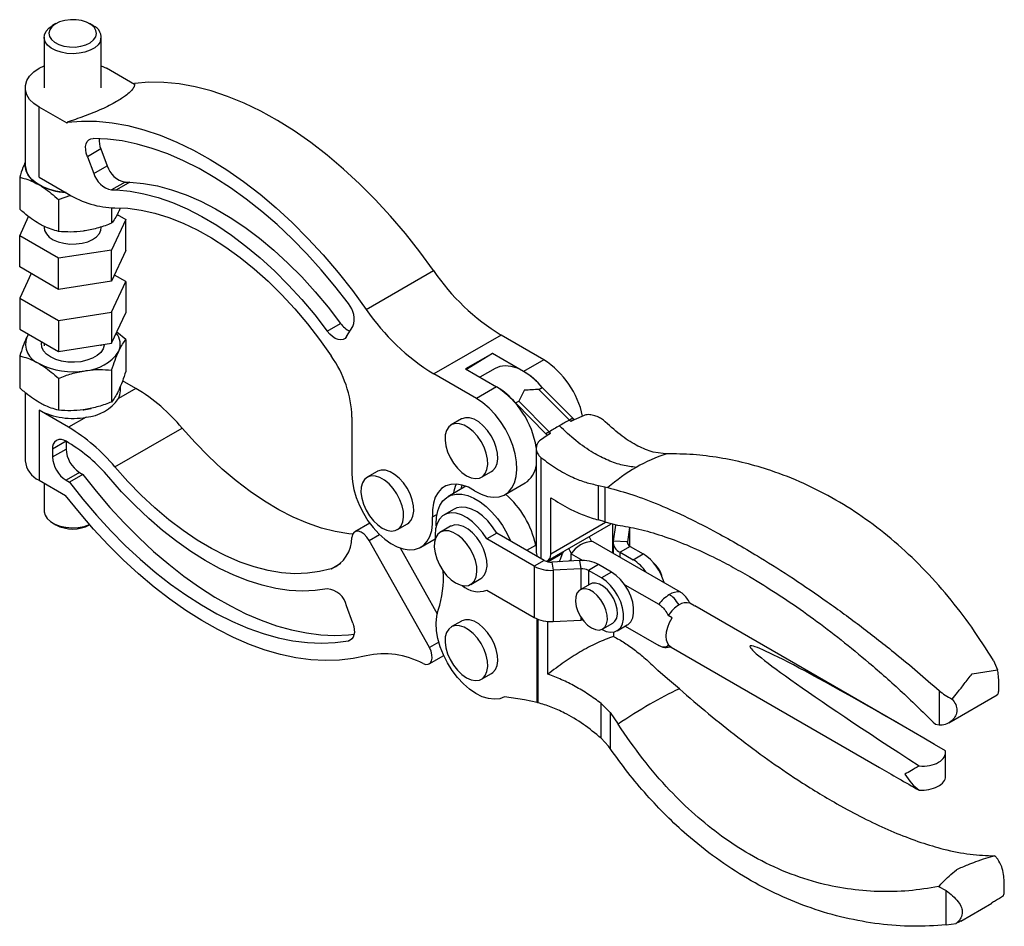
# Model space of a CAD drawing. Extents: x 50 to 395, y 105 to 279.
# Tile 3 of 3: x 257 to 395, y 152 to 279. Entities that reach past the tile are written whole.
import ezdxf

# ---------------------------------------------------------------- set-up
doc = ezdxf.new("R2010")
doc.units = 0
doc.linetypes.add('SLD-SÓLIDA', pattern=[0])
doc.layers.get('0').update_dxf_attribs({"linetype": 'CONTINUOUS'})

msp = doc.modelspace()

# ---------------------------------------------------------------- linework, layer by layer
at = {"color": 7, "linetype": 'SLD-SÓLIDA'}
for p, q in [((262.1045, 278.127), (261.633, 277.8547)), ((267.2907, 277.8547), (266.8193, 278.127)), ((260.4619, 276.2222), (260.4619, 269.1455)), ((268.4619, 269.1455), (268.4619, 276.2222)), ((268.4619, 272.2244), (269.1759, 271.8669)), ((273.0917, 269.6063), (269.1759, 271.8669)), ((257.7952, 269.1455), (257.7952, 258.2583)), ((273.0917, 269.6063), (273.0917, 269.7568)), ((259.7478, 256.6257), (259.7478, 266.4242)), ((263.6636, 264.1636), (259.7478, 266.4242)), ((263.6636, 264.3141), (263.6636, 264.1636)), ((268.396, 260.5734), (266.5104, 259.4849)), ((266.5104, 259.4849), (267.4141, 257.136)), ((268.396, 260.5734), (269.2998, 258.2245)), ((267.4141, 257.136), (269.2998, 258.2245)), ((257.0262, 256.6219), (257.0262, 252.1507)), ((259.7478, 256.6257), (263.8815, 254.2393)), ((271.7945, 255.925), (269.9088, 254.8364)), ((272.4653, 255.9332), (270.5797, 254.8446)), ((271.7945, 255.925), (272.4653, 255.9332)), ((262.4695, 253.4796), (264.1881, 254.0782)), ((269.9088, 254.8364), (270.5797, 254.8446)), ((262.4695, 253.4796), (262.4695, 249.0084)), ((257.0262, 248.3983), (258.282, 251.104)), ((269.9052, 252.3174), (269.9052, 250.1585)), ((270.6843, 251.3991), (271.8976, 250.6987)), ((271.0827, 252.2569), (270.9014, 251.8186)), ((260.4619, 249.721), (260.4619, 249.5485)), ((271.8976, 250.6987), (269.9052, 246.4062)), ((271.8976, 246.3438), (271.8976, 250.6987)), ((262.4695, 245.256), (257.0262, 248.3983)), ((257.0262, 244.0435), (257.0262, 248.3983)), ((269.9052, 246.4062), (262.4695, 245.256)), ((269.9052, 242.0513), (269.9052, 246.4062)), ((271.8976, 246.3438), (269.9052, 242.0513)), ((262.4695, 240.9011), (262.4695, 245.256)), ((262.4695, 240.9011), (257.0262, 244.0435)), ((258.6203, 243.1232), (257.0262, 239.6886)), ((271.8976, 241.9889), (270.3034, 242.9092)), ((305.5882, 238.0892), (315.0163, 243.5319)), ((269.9052, 242.0513), (262.4695, 240.9011)), ((269.9052, 237.6964), (271.8976, 241.9889)), ((271.8976, 241.9889), (271.8976, 237.6341)), ((257.0262, 239.6886), (262.4695, 236.5462)), ((257.0262, 239.6886), (257.0262, 235.3337)), ((262.4695, 236.5462), (269.9052, 237.6964)), ((269.9052, 237.6964), (269.9052, 233.3415)), ((269.9052, 233.3415), (271.8976, 237.6341)), ((262.4695, 236.5462), (262.4695, 232.1913)), ((300.1143, 235.0454), (301.9999, 236.1339)), ((257.0262, 235.3337), (262.4695, 232.1913)), ((258.243, 234.6312), (258.0224, 234.2138)), ((258.256, 234.6237), (258.0224, 234.2138)), ((271.8976, 233.8817), (270.6273, 234.8974)), ((302.8375, 234.2787), (303.7115, 235.718)), ((260.4619, 233.3503), (260.4619, 232.9923)), ((262.4695, 232.1913), (269.9052, 233.3415)), ((271.8976, 233.8817), (271.8976, 229.4105)), ((324.4811, 234.4962), (315.0531, 229.0535)), ((330.4585, 231.0456), (324.4811, 234.4962)), ((268.4619, 232.9923), (268.4619, 233.1183)), ((323.2604, 231.9353), (319.4891, 229.7583)), ((323.2604, 231.9353), (319.6318, 229.6759)), ((327.6301, 229.4128), (323.2604, 231.9353)), ((257.0262, 231.5813), (257.0262, 227.1101)), ((330.4585, 231.0456), (327.6301, 229.4128)), ((269.9052, 229.5892), (269.9052, 225.118)), ((321.0304, 225.6029), (315.0531, 229.0535)), ((319.4891, 229.7583), (323.8588, 227.2357)), ((323.6304, 229.8088), (321.516, 228.5882)), ((262.4695, 228.439), (262.4695, 223.9678)), ((273.3096, 227.0204), (271.4417, 228.0988)), ((257.7952, 226.4471), (257.7952, 216.8869)), ((273.3096, 227.0204), (270.8615, 225.6072)), ((271.1285, 226.6854), (271.1285, 227.3271)), ((323.8588, 227.2357), (321.0304, 225.6029)), ((329.7803, 226.8833), (330.2517, 227.1554)), ((334.0508, 222.5659), (329.7803, 226.8833)), ((334.5222, 222.838), (330.2517, 227.1554)), ((326.4805, 224.9784), (326.9519, 225.2505)), ((330.751, 220.6609), (326.4805, 224.9784)), ((326.9519, 225.2505), (331.2224, 220.9331)), ((259.7478, 223.964), (259.7478, 214.1655)), ((263.8815, 221.5777), (259.7478, 223.964)), ((266.3296, 222.9909), (263.8815, 221.5777)), ((303.5884, 223.0111), (303.5884, 214.9862)), ((318.9139, 222.7368), (317.4997, 221.9204)), ((334.5222, 222.838), (334.0508, 222.5659)), ((334.7011, 222.6587), (334.2297, 222.3866)), ((334.7011, 222.6181), (334.2297, 222.3866)), ((336.1153, 223.2425), (334.7011, 222.6181)), ((334.7011, 222.6181), (334.7011, 222.6587)), ((270.3604, 216.023), (279.7885, 221.4657)), ((331.2224, 220.9331), (330.751, 220.6609)), ((331.4013, 220.7538), (330.9299, 220.441)), ((330.9299, 220.4816), (331.4013, 220.7538)), ((263.519, 219.6091), (261.6334, 218.5206)), ((263.8815, 219.4002), (263.519, 219.6095)), ((263.519, 219.6091), (263.519, 218.5204)), ((330.9299, 220.441), (329.9871, 219.7805)), ((330.9299, 220.441), (330.9299, 220.4816)), ((261.6334, 218.5206), (261.6334, 217.4319)), ((261.6334, 217.4319), (263.519, 218.5204)), ((329.4013, 218.6274), (329.4013, 204.2665)), ((347.1903, 217.8804), (345.7671, 218.0843)), ((347.6843, 217.8754), (347.1903, 217.8804)), ((265.4047, 215.2544), (263.519, 214.1659)), ((265.4047, 215.2544), (265.8818, 214.979)), ((307.1288, 215.3868), (305.7146, 214.5704)), ((321.7327, 214.5879), (323.1469, 215.4043)), ((259.7478, 214.1655), (263.4518, 212.0273)), ((263.519, 214.1659), (263.9962, 213.8904)), ((265.8818, 214.979), (263.9962, 213.8904)), ((260.4619, 213.7533), (260.4619, 209.8102)), ((319.5603, 213.3058), (317.0307, 211.8456)), ((318.975, 213.4902), (318.8466, 212.8938)), ((325.0301, 212.1421), (327.8585, 213.775)), ((338.1122, 213.4386), (339.0331, 213.2283)), ((338.1122, 208.587), (338.1122, 213.4386)), ((339.0331, 213.2283), (339.0331, 208.3069)), ((339.0331, 213.2283), (339.4393, 213.1179)), ((331.451, 203.8171), (331.451, 211.7094)), ((317.903, 210.1168), (316.4888, 209.3004)), ((339.0331, 208.3069), (338.1122, 208.587)), ((261.633, 208.1777), (262.1045, 207.9054)), ((266.8193, 207.9054), (266.8392, 207.9169)), ((306.0747, 208.1411), (303.9626, 206.9218)), ((309.9476, 207.2379), (311.3618, 208.0543)), ((317.4054, 207.7126), (315.9912, 206.8962)), ((331.0219, 202.8929), (339.8527, 207.9908)), ((339.0331, 208.3069), (340.7816, 207.8809)), ((340.5289, 207.8592), (340.1876, 205.6072)), ((342.4909, 207.558), (342.18, 205.5066)), ((342.5339, 204.914), (342.5339, 207.5499)), ((314.4306, 190.7175), (305.9815, 205.7338)), ((313.245, 204.7922), (315.2589, 205.9548)), ((323.8895, 206.7506), (322.4752, 205.9342)), ((329.1125, 202.1025), (322.4752, 205.9342)), ((330.5268, 202.919), (323.8895, 206.7506)), ((337.32, 205.5885), (349.5765, 198.513)), ((342.18, 205.5066), (340.1876, 205.6072)), ((310.3172, 204.6878), (315.5232, 195.4354)), ((329.3271, 205.0657), (329.4013, 204.7277)), ((340.1749, 205.4395), (340.1749, 203.9404)), ((342.5654, 204.8952), (341.1512, 204.0788)), ((342.5654, 204.8952), (344.3911, 203.8413)), ((330.5268, 202.919), (329.1125, 202.1025)), ((335.4867, 202.8935), (331.5858, 202.6964)), ((333.1663, 204.1309), (333.0984, 203.8978)), ((334.303, 202.991), (334.0045, 202.8186)), ((334.303, 202.8337), (334.303, 203.8468)), ((334.303, 203.8468), (335.9461, 202.8983)), ((335.4867, 202.8935), (335.661, 201.7433)), ((341.1512, 204.0788), (342.9769, 203.0249)), ((342.9769, 203.0249), (344.3911, 203.8413)), ((329.1125, 202.1025), (329.1125, 194.917)), ((331.5858, 202.6964), (331.7601, 201.5463)), ((335.661, 201.7433), (331.7601, 201.5463)), ((331.7601, 201.5463), (331.7601, 194.3607)), ((338.1342, 202.3372), (336.72, 201.5208)), ((338.5457, 200.4668), (336.72, 201.5208)), ((339.9599, 201.2832), (338.1342, 202.3372)), ((320.2242, 199.5636), (321.6384, 200.3801)), ((339.9599, 201.2832), (338.5457, 200.4668)), ((359.2734, 200.6589), (360.8135, 199.7346)), ((322.4752, 198.7486), (329.1125, 194.917)), ((336.9625, 199.6165), (335.5483, 198.8001)), ((341.8074, 199.5147), (346.5596, 196.7713)), ((303.7115, 194.1122), (302.8375, 196.5607)), ((351.4622, 196.625), (350.9231, 196.9362)), ((351.4622, 196.625), (351.6202, 196.5497)), ((380.8136, 179.6967), (351.6202, 196.5497)), ((331.7601, 194.3607), (335.661, 194.5577)), ((348.4452, 194.8834), (347.9061, 195.1945)), ((318.9139, 194.4301), (317.4997, 193.6137)), ((331.0512, 186.978), (331.0512, 194.3686)), ((338.7147, 193.3151), (340.1289, 194.1316)), ((340.7455, 193.0634), (342.1597, 193.8798)), ((341.8565, 193.7048), (346.5596, 190.9898)), ((340.2366, 192.8821), (340.2366, 192.2806)), ((348.1428, 190.8752), (347.9061, 191.0118)), ((348.2871, 190.776), (377.4806, 173.923)), ((314.4115, 188.4413), (316.4342, 189.609)), ((393.4528, 188.9067), (394.0504, 187.5987)), ((321.7327, 186.2811), (323.1469, 187.0975)), ((347.7872, 186.3176), (346.4607, 187.4841)), ((349.4652, 184.9273), (347.7872, 186.3176)), ((390.4832, 187.0387), (394.0504, 187.5987)), ((327.77, 183.4056), (324.9786, 183.8064)), ((385.8467, 184.696), (385.8467, 179.8713)), ((387.2134, 180.1658), (393.9788, 184.0714)), ((329.5151, 183.0146), (327.77, 183.4056)), ((329.6472, 182.9776), (329.5151, 183.0146)), ((338.5033, 178.0078), (338.5033, 182.8904)), ((338.5033, 182.8904), (339.7572, 181.5969)), ((339.7572, 181.5969), (339.7572, 176.5947)), ((339.7572, 181.5969), (340.8707, 179.9641)), ((385.3289, 179.9921), (385.8467, 179.8713)), ((339.545, 176.8876), (338.5033, 178.0078)), ((339.7572, 176.5947), (339.545, 176.8876)), ((386.7567, 172.6561), (386.7567, 176.0263)), ((371.513, 168.8412), (372.9709, 168.0308)), ((393.6407, 161.5384), (394.0776, 161.0634)), ((385.79, 157.2151), (386.8343, 156.6575)), ((386.8343, 151.8526), (386.8343, 156.6575)), ((388.8774, 152.3938), (393.2202, 154.9008)), ((386.8343, 151.8526), (388.2423, 152.0519))]:
    msp.add_line(p, q, dxfattribs=at)
at = {"color": 8, "linetype": 'SLD-SÓLIDA'}
for p, q in [((330.0386, 217.3611), (330.0386, 203.2008)), ((314.882, 209.0176), (315.4759, 209.3604)), ((339.0882, 208.226), (331.451, 203.8171)), ((340.1434, 203.9586), (340.1434, 208.0364)), ((342.5212, 204.922), (342.5212, 207.5523)), ((305.9815, 205.7338), (307.4375, 206.5744)), ((328.0676, 204.3386), (329.3271, 205.0657)), ((342.18, 205.3724), (342.18, 205.5066)), ((333.0984, 203.8978), (331.0727, 202.7284)), ((341.1512, 203.3768), (341.1512, 204.0788)), ((300.6743, 201.7664), (302.0007, 202.5321)), ((335.661, 201.7433), (335.661, 198.8652)), ((336.72, 201.5208), (336.72, 199.4766)), ((329.5151, 183.0146), (329.5151, 194.7189)), ((329.6472, 194.6664), (329.6472, 182.9776)), ((335.661, 194.9565), (335.661, 194.5577)), ((303.0781, 191.6583), (303.6108, 191.9658)), ((315.7475, 191.4778), (314.4306, 190.7175))]:
    msp.add_line(p, q, dxfattribs=at)
at = {"color": 7, "linetype": 'SLD-SÓLIDA', "flags": 128}
for points in [[(268.3256, 275.6245), (268.0127, 275.159), (267.5338, 274.7432), (266.9112, 274.3966), (266.1741, 274.1353), (265.357, 273.9716), (264.498, 273.9131), (263.6373, 273.9626), (262.8151, 274.1178), (262.07, 274.3714), (261.4367, 274.7115), (260.9449, 275.1222), (260.6175, 275.5844), (260.4698, 276.0764), (260.5089, 276.5752), (260.7327, 277.0575), (261.131, 277.5008), (261.633, 277.8547)], [(267.6816, 276.2685), (267.7945, 276.7278), (267.7137, 277.1894), (267.444, 277.6263), (267.0009, 278.0133), (266.4103, 278.3279), (265.7064, 278.5517), (264.9302, 278.6718), (264.1268, 278.6811), (263.3428, 278.5792), (262.6239, 278.3719), (262.0118, 278.0713), (261.5421, 277.695), (261.2421, 277.2646), (261.1292, 276.8053), (261.21, 276.3438), (261.4797, 275.9068), (261.9228, 275.5198), (262.5135, 275.2052), (263.2173, 274.9814), (263.9935, 274.8614), (264.7969, 274.852), (265.5809, 274.9539), (266.2998, 275.1612), (266.9119, 275.4618), (267.3816, 275.8382), (267.6816, 276.2685)], [(259.7478, 266.4242), (259.0008, 266.9381), (258.4198, 267.519), (258.0224, 268.1494), (257.8206, 268.8101), (257.8206, 269.4809), (258.0224, 270.1416), (258.4198, 270.772), (259.0008, 271.353), (259.7478, 271.8669), (260.4619, 272.2244)], [(315.0163, 243.5319), (313.0846, 246.1754), (311.0744, 248.7227), (308.9936, 251.1641), (306.8501, 253.4901), (304.6523, 255.6919), (302.4085, 257.7608), (300.1275, 259.6889), (297.8181, 261.4688), (295.4891, 263.0936), (293.1495, 264.557), (290.8084, 265.8535), (288.4747, 266.978), (286.1575, 267.9262), (283.8657, 268.6943), (281.6082, 269.2796), (279.3935, 269.6796), (277.2304, 269.893), (275.1271, 269.9187), (273.0917, 269.7568)], [(263.6636, 264.3141), (265.699, 264.476), (267.8023, 264.4502), (269.9654, 264.2369), (272.1801, 263.8369), (274.4376, 263.2516), (276.7294, 262.4834), (279.0466, 261.5353), (281.3803, 260.4108), (283.7214, 259.1143), (286.061, 257.6509), (288.39, 256.026), (290.6995, 254.2462), (292.9804, 252.318), (295.2242, 250.2491), (297.422, 248.0474), (299.5655, 245.7214), (301.6463, 243.28), (303.6565, 240.7327), (305.5882, 238.0892)], [(266.5104, 259.4849), (266.3553, 259.9784), (266.274, 260.4571), (266.2699, 260.9014), (266.3432, 261.2928), (266.4908, 261.6154), (266.7066, 261.8557), (266.9818, 262.0039), (267.305, 262.054)], [(303.0781, 238.9034), (301.2002, 241.3272), (299.2544, 243.6541), (297.2481, 245.8753), (295.1889, 247.9823), (293.0847, 249.9671), (290.9434, 251.8223), (288.7732, 253.5407), (286.5822, 255.1158), (284.3789, 256.5417), (282.1715, 257.8129), (279.9685, 258.9247), (277.7782, 259.8727), (275.6089, 260.6535), (273.4689, 261.264), (271.3663, 261.7019), (269.309, 261.9655), (267.305, 262.054)], [(263.5194, 254.4484), (263.196, 254.4797), (262.108, 254.6576), (261.0878, 254.939), (260.1646, 255.316), (259.365, 255.7775), (258.7121, 256.3105), (258.2246, 256.8995), (257.9165, 257.5275), (257.7967, 258.1766), (257.7952, 258.2583)], [(272.4653, 255.9332), (274.3693, 255.7521), (276.3228, 255.3909), (278.317, 254.8512), (280.3425, 254.1355), (282.39, 253.2471), (284.4501, 252.1902), (286.5132, 250.9695), (288.5698, 249.5908), (290.6104, 248.0605), (292.6255, 246.3855), (294.6059, 244.5737), (296.5423, 242.6334), (298.4259, 240.5735), (300.2479, 238.4037), (301.9999, 236.1339)], [(270.5797, 254.8446), (272.4837, 254.6635), (274.4372, 254.3023), (276.4314, 253.7626), (278.4569, 253.0469), (280.5044, 252.1586), (282.5645, 251.1016), (284.6276, 249.881), (286.6842, 248.5023), (288.7248, 246.9719), (290.7399, 245.297), (292.7202, 243.4851), (294.6567, 241.5448), (296.5403, 239.485), (298.3623, 237.3152), (300.1143, 235.0454)], [(270.3604, 252.3137), (272.1774, 252.2535), (274.0507, 252.0094), (275.9707, 251.5828), (277.9278, 250.9756), (279.912, 250.191), (281.9135, 249.233), (283.922, 248.1064), (285.9274, 246.8168), (287.9198, 245.3708), (289.8888, 243.7756), (291.8248, 242.0394), (293.7179, 240.1708), (295.5585, 238.1793), (297.3373, 236.0749), (299.0455, 233.8683), (300.6743, 231.5705)], [(260.4619, 249.5485), (260.5206, 249.1544), (260.7595, 248.6745), (261.1715, 248.2355), (261.7374, 247.8578), (262.4307, 247.5593), (263.2189, 247.3537), (264.0653, 247.2508), (264.9302, 247.2553), (265.7732, 247.367), (266.5549, 247.5807), (267.2388, 247.8865), (267.7927, 248.27), (268.191, 248.7132), (268.4148, 249.1955), (268.4619, 249.5485)], [(302.8375, 234.2787), (302.6193, 234.0234), (302.3369, 233.8661), (302.0029, 233.8138), (301.6319, 233.8687), (301.2403, 234.0285), (300.8453, 234.2861), (300.4644, 234.6301), (300.1143, 235.0454)], [(268.8556, 233.1792), (268.8501, 233.085), (268.7064, 232.5612), (268.3772, 232.0661), (267.8769, 231.6213), (267.2273, 231.2463), (266.4568, 230.9574), (265.5992, 230.7674), (264.6918, 230.6844), (263.7744, 230.7122), (262.8871, 230.8494), (262.0686, 231.0902), (261.3546, 231.424), (260.7765, 231.8361), (260.3594, 232.3086), (260.1217, 232.8209), (260.0736, 233.3505), (260.1067, 233.5554)], [(330.2517, 227.1554), (329.4255, 228.0386), (328.554, 228.7917), (327.6592, 229.3959), (326.7636, 229.8359), (325.89, 230.1006), (325.0601, 230.1833), (324.295, 230.0821), (323.6304, 229.8088)], [(320.7745, 212.6926), (321.6744, 212.2089), (322.558, 211.899), (323.4029, 211.7709), (324.1876, 211.8277), (324.8924, 212.0679), (325.4993, 212.4857), (325.993, 213.0702), (326.361, 213.8068), (326.5939, 214.6767), (326.6858, 215.658), (326.6345, 216.7257), (326.4411, 217.8528), (326.1107, 219.0108), (325.6516, 220.1703), (325.0754, 221.3019), (324.3967, 222.377), (323.6327, 223.3683), (322.8028, 224.2508), (321.928, 225.002), (321.0304, 225.6029)], [(265.9034, 224.0166), (266.0044, 224.03), (267.0181, 224.2197)], [(323.1469, 215.4043), (323.3152, 215.5183), (323.6775, 215.9285), (323.9161, 216.4856), (324.0197, 217.1636), (323.9836, 217.9308), (323.8093, 218.7512), (323.5051, 219.5866), (323.0853, 220.3979), (322.5693, 221.1471), (321.9814, 221.7992), (321.349, 222.3237), (320.7017, 222.6961), (320.0698, 222.899), (319.4828, 222.9228), (318.9681, 222.7665), (318.9139, 222.7368)], [(303.6634, 206.585), (303.1459, 206.6406), (301.2529, 206.9577), (299.3169, 207.4567), (297.3478, 208.135), (295.3555, 208.9893), (293.3501, 210.0151), (291.3416, 211.2075), (289.3401, 212.5603), (287.3559, 214.0667), (285.3988, 215.7191), (283.4788, 217.5092), (281.6055, 219.428), (279.7885, 221.4657)], [(316.6274, 219.7865), (316.7333, 218.988), (316.9739, 218.1551), (317.338, 217.327), (317.8087, 216.5421), (318.3639, 215.8374), (318.9777, 215.2456), (319.6213, 214.7945), (320.2647, 214.5052), (320.8777, 214.3911), (321.4318, 214.4577), (321.901, 214.7018), (322.2633, 215.1121), (322.5019, 215.6692), (322.6055, 216.3472), (322.5693, 217.1144), (322.3951, 217.9348), (322.0909, 218.7702), (321.671, 219.5815), (321.1551, 220.3307), (320.5671, 220.9828), (319.9347, 221.5073), (319.2875, 221.8797), (318.6555, 222.0825), (318.0685, 222.1064), (317.5539, 221.9501), (317.1357, 221.621), (316.8335, 221.1345), (316.6614, 220.5133), (316.6274, 219.7865)], [(300.6743, 201.7664), (299.0455, 201.3493), (297.3373, 201.1149), (295.5585, 201.0643), (293.7179, 201.1979), (291.8248, 201.515), (289.8888, 202.014), (287.9198, 202.6923), (285.9274, 203.5465), (283.922, 204.5724), (281.9135, 205.7648), (279.912, 207.1175), (277.9278, 208.6239), (275.9707, 210.2764), (274.0507, 212.0665), (272.1774, 213.9852), (270.3604, 216.023)], [(311.3618, 208.0543), (311.5301, 208.1683), (311.8924, 208.5785), (312.131, 209.1356), (312.2346, 209.8136), (312.1984, 210.5808), (312.0242, 211.4013), (311.72, 212.2367), (311.3001, 213.0479), (310.7842, 213.7971), (310.1962, 214.4492), (309.5638, 214.9737), (308.9166, 215.3461), (308.2846, 215.549), (307.6976, 215.5728), (307.183, 215.4166), (307.1288, 215.3868)], [(263.9962, 213.8904), (265.8629, 211.5229), (267.7939, 209.2515), (269.7821, 207.0844), (271.8203, 205.0298), (273.9008, 203.0951), (276.016, 201.2876), (278.1582, 199.6139), (280.3194, 198.0801), (282.4917, 196.6919), (284.667, 195.4545), (286.8373, 194.3723), (288.9946, 193.4494), (291.1311, 192.6892), (293.2387, 192.0945), (295.3097, 191.6675), (297.3366, 191.4097), (299.3117, 191.3221), (301.2279, 191.4051), (303.0781, 191.6583)], [(265.8818, 214.979), (267.7485, 212.6115), (269.6795, 210.34), (271.6677, 208.173), (273.7059, 206.1183), (275.7864, 204.1837), (277.9017, 202.3762), (280.0438, 200.7024), (282.205, 199.1686), (284.3773, 197.7805), (286.5526, 196.543), (288.7229, 195.4609), (290.8803, 194.538), (293.0167, 193.7778), (295.1243, 193.1831), (297.1953, 192.756), (299.2222, 192.4983), (301.1973, 192.4107), (303.1135, 192.4936), (303.8865, 192.5777)], [(300.1143, 198.9382), (298.4079, 198.6958), (296.6346, 198.6261), (294.8022, 198.7292), (292.9188, 199.0049), (290.9928, 199.4517), (289.0326, 200.0679), (287.0471, 200.8506), (285.0451, 201.7963), (283.0354, 202.9009), (281.0269, 204.1594), (279.0286, 205.5663), (277.0494, 207.1153), (275.098, 208.7996), (273.1831, 210.6116), (271.3131, 212.5433), (269.4965, 214.5862)], [(303.5884, 214.9862), (303.6551, 213.9482), (303.8533, 212.8577), (304.1786, 211.7404), (304.6232, 210.6227), (305.1767, 209.5308), (305.826, 208.4905), (306.5559, 207.5263), (307.3491, 206.6608), (308.1869, 205.9146), (309.0497, 205.305), (309.9171, 204.8466), (310.7686, 204.5501), (311.5843, 204.4225), (312.3449, 204.4668), (313.0325, 204.6819), (313.6309, 205.0628), (314.126, 205.6005), (314.5061, 206.2824), (314.7623, 207.0923), (314.8886, 208.0113), (314.882, 209.0176)], [(304.8423, 212.4365), (304.9481, 211.638), (305.1888, 210.8052), (305.5529, 209.977), (306.0236, 209.1922), (306.5788, 208.4874), (307.1926, 207.8956), (307.8362, 207.4445), (308.4796, 207.1552), (309.0926, 207.0412), (309.6467, 207.1078), (310.1159, 207.3519), (310.4782, 207.7621), (310.7167, 208.3192), (310.8204, 208.9972), (310.7842, 209.7644), (310.61, 210.5849), (310.3058, 211.4202), (309.8859, 212.2315), (309.37, 212.9807), (308.782, 213.6328), (308.1496, 214.1573), (307.5023, 214.5297), (306.8704, 214.7326), (306.2834, 214.7564), (305.7688, 214.6002), (305.3506, 214.2711), (305.0484, 213.7845), (304.8763, 213.1633), (304.8423, 212.4365)], [(320.7745, 212.6926), (319.9014, 213.1643), (319.0429, 213.4727), (318.2196, 213.6104), (317.4512, 213.574), (316.756, 213.3645), (316.1504, 212.9869), (315.6491, 212.4501), (315.2639, 211.767), (315.0041, 210.9538), (314.8757, 210.03), (314.882, 209.0176)], [(305.5882, 189.5743), (303.7445, 189.1757), (301.829, 188.9473), (299.8483, 188.8901), (297.8094, 189.0042), (295.7196, 189.2892), (293.5861, 189.7441), (291.4165, 190.3672), (289.2184, 191.1565), (286.9996, 192.1091), (284.7677, 193.2217), (282.5308, 194.4903), (280.2967, 195.9106), (278.0732, 197.4774), (275.8681, 199.1854), (273.6893, 201.0284), (271.5443, 203), (269.4408, 205.0932), (267.386, 207.3007), (265.3874, 209.6148), (263.4518, 212.0273)], [(315.3857, 207.7477), (315.3753, 208.0188), (315.4199, 208.9905), (315.5956, 209.8669), (315.8983, 210.6276), (316.321, 211.2548), (316.8538, 211.734), (317.4842, 212.0537), (318.1975, 212.2067), (318.977, 212.1893), (319.8045, 212.002), (320.6606, 211.649), (321.5254, 211.1387), (322.3786, 210.4829), (323.2003, 209.6971), (323.9713, 208.7996), (324.6735, 207.8113), (325.2906, 206.7554), (325.8082, 205.6565), (325.8156, 205.6387)], [(260.4619, 209.8102), (260.4633, 209.7477), (260.5801, 209.2529), (260.8784, 208.7842), (261.3442, 208.3635), (261.9558, 208.0104), (262.6846, 207.7415), (263.4965, 207.5693), (264.3535, 207.5019), (265.2156, 207.5424), (266.0425, 207.689), (266.7954, 207.9347), (266.816, 207.9433)], [(323.8895, 206.7506), (323.2875, 207.6486), (322.6101, 208.4573), (321.8791, 209.1509), (321.1179, 209.707), (320.3509, 210.1079), (319.6026, 210.3408), (318.8971, 210.3981), (318.2568, 210.2781), (317.903, 210.1168)], [(322.4752, 205.9342), (321.8732, 206.8322), (321.1959, 207.6409), (320.4649, 208.3345), (319.7037, 208.8906), (318.9367, 209.2915), (318.1884, 209.5244), (317.4828, 209.5817), (316.8426, 209.4617), (316.2883, 209.1682), (315.8375, 208.7105), (315.5048, 208.1034), (315.3009, 207.3663), (315.2321, 206.5228), (315.2589, 205.9548)], [(305.9815, 205.7338), (305.6646, 206.202), (305.291, 206.5884), (304.8909, 206.862), (304.4966, 207.0006), (304.1398, 206.9929), (303.8495, 206.8398), (303.6491, 206.5534), (303.5546, 206.1569)], [(318.1077, 199.7732), (318.7512, 199.4826), (319.3646, 199.3671), (319.9192, 199.4323), (320.3892, 199.675), (320.7524, 200.084), (320.992, 200.6401), (321.0967, 201.3172), (321.0617, 202.0838), (320.8885, 202.904), (320.5853, 203.7395), (320.1663, 204.5511), (319.651, 205.3009), (319.0635, 205.9539), (318.4313, 206.4795), (317.784, 206.8532), (317.1519, 207.0574), (316.5644, 207.0827), (316.0491, 206.9278), (315.6301, 206.6001), (315.3269, 206.1147), (315.1537, 205.4944), (315.1187, 204.7683), (315.2234, 203.9702), (315.463, 203.1375), (315.8262, 202.3092), (316.2962, 201.5238), (316.8508, 200.8183), (317.4642, 200.2255), (318.1077, 199.7732)], [(321.6384, 200.3801), (321.8034, 200.4914), (322.1666, 200.9004), (322.4062, 201.4565), (322.5109, 202.1337), (322.4759, 202.9003), (322.3027, 203.7204), (321.9995, 204.5559), (321.5805, 205.3675), (321.0652, 206.1173), (320.4777, 206.7703), (319.8456, 207.2959), (319.1983, 207.6696), (318.5661, 207.8738), (317.9786, 207.8991), (317.4633, 207.7443), (317.4054, 207.7126)], [(336.802, 206.2297), (337.0348, 205.7469), (337.1102, 205.6002)], [(334.3283, 203.8789), (334.163, 204.2004), (333.9736, 204.5969)], [(332.6064, 202.748), (332.8137, 203.1191), (333.0984, 203.8978)], [(338.5457, 193.2813), (339.1925, 192.9863), (339.8111, 192.8613), (340.3744, 192.9117), (340.8578, 193.1352), (341.2401, 193.5222), (341.5047, 194.0556), (341.6399, 194.7122), (341.6399, 195.4633), (341.5047, 196.2761), (341.2401, 197.115), (340.8578, 197.9433), (340.3744, 198.7249), (339.8111, 199.4257), (339.1925, 200.0149), (338.5457, 200.4668)], [(342.1597, 193.8798), (342.272, 193.9517), (342.6543, 194.3386), (342.9189, 194.872), (343.0541, 195.5286), (343.0541, 196.2797), (342.9189, 197.0925), (342.6543, 197.9314), (342.272, 198.7597), (341.7886, 199.5414), (341.2254, 200.2421), (340.6068, 200.8313), (339.9599, 201.2832)], [(337.1315, 193.4719), (337.6883, 193.2317), (338.2102, 193.169), (338.6643, 193.2879), (339.0221, 193.5807), (339.261, 194.0292), (339.3662, 194.6052), (339.331, 195.2724), (339.1575, 195.989), (338.8568, 196.7098), (338.4476, 197.3897), (337.9558, 197.9859), (337.4121, 198.4609), (336.8508, 198.785), (336.3072, 198.9376), (335.8153, 198.9093), (335.4061, 198.7018), (335.1054, 198.3282), (334.9319, 197.8119), (334.8967, 197.1854), (335.0019, 196.488), (335.2409, 195.7636), (335.5986, 195.0576), (336.0527, 194.4145), (336.5746, 193.8746), (337.1315, 193.4719)], [(340.1289, 194.1316), (340.4363, 194.3971), (340.6752, 194.8456), (340.7804, 195.4216), (340.7452, 196.0888), (340.5717, 196.8054), (340.271, 197.5262), (339.8618, 198.2061), (339.37, 198.8023), (338.8263, 199.2774), (338.265, 199.6014), (337.7214, 199.754), (337.2295, 199.7257), (336.9625, 199.6165)], [(324.9786, 183.8064), (324.2952, 183.5445), (323.5311, 183.4608), (322.7053, 183.5575), (321.8381, 183.8321), (320.951, 184.2779), (320.0658, 184.884), (319.2045, 185.6352), (318.3882, 186.5131), (317.6372, 187.4959), (316.97, 188.5595), (316.4031, 189.6775), (315.9505, 190.8224), (315.6233, 191.9658), (315.4296, 193.0795), (315.3743, 194.136), (315.4587, 195.1092), (315.6806, 195.9751)], [(323.1469, 187.0975), (323.3152, 187.2115), (323.6775, 187.6217), (323.9161, 188.1789), (324.0197, 188.8569), (323.9836, 189.624), (323.8093, 190.4445), (323.5051, 191.2799), (323.0853, 192.0911), (322.5693, 192.8403), (321.9814, 193.4924), (321.349, 194.0169), (320.7017, 194.3893), (320.0698, 194.5922), (319.4828, 194.6161), (318.9681, 194.4598), (318.9139, 194.4301)], [(335.941, 194.5548), (335.8063, 194.5605), (335.661, 194.5577)], [(348.2871, 190.776), (348.0876, 190.9228), (347.8193, 191.2759), (347.653, 191.7432), (347.5966, 192.3022), (347.653, 192.9262), (347.8193, 193.5855), (348.0876, 194.2484), (348.4452, 194.8834)], [(303.7115, 194.1122), (303.8418, 193.6682), (303.9117, 193.2378), (303.919, 192.8354), (303.8632, 192.4745), (303.7464, 192.1671), (303.5725, 191.9236), (303.3472, 191.7521), (303.0781, 191.6583)], [(316.6274, 191.4797), (316.7333, 190.6812), (316.9739, 189.8484), (317.338, 189.0202), (317.8087, 188.2354), (318.3639, 187.5306), (318.9777, 186.9388), (319.6213, 186.4877), (320.2647, 186.1984), (320.8777, 186.0844), (321.4318, 186.151), (321.901, 186.3951), (322.2633, 186.8053), (322.5019, 187.3624), (322.6055, 188.0404), (322.5693, 188.8076), (322.3951, 189.6281), (322.0909, 190.4635), (321.671, 191.2747), (321.1551, 192.0239), (320.5671, 192.676), (319.9347, 193.2005), (319.2875, 193.5729), (318.6555, 193.7758), (318.0685, 193.7997), (317.5539, 193.6434), (317.1357, 193.3143), (316.8335, 192.8278), (316.6614, 192.2066), (316.6274, 191.4797)], [(313.5447, 188.4707), (313.929, 188.3548), (314.273, 188.3809), (314.5497, 188.547), (314.7375, 188.84), (314.8218, 189.2372), (314.796, 189.7074), (314.6621, 190.2141), (314.4306, 190.7175)]]:
    msp.add_lwpolyline(points, dxfattribs=at)
at = {"color": 7, "linetype": 'SLD-SÓLIDA'}
for centre, radius, start, end in [((266.6644, 276.2089), 1.761, 340.617829, 69.164878), ((271.2733, 261.7883), 3.1232, 175.42418, 202.890509), ((261.1459, 258.6013), 3.3683, 185.845055, 245.475049), ((272.4401, 259.1284), 3.2678, 196.056211, 258.604738), ((270.5545, 258.0398), 3.2678, 196.056211, 258.604738), ((264.1289, 263.6379), 9.2098, 241.595382, 266.205746), ((270.6291, 265.08), 12.7691, 238.100448, 268.793939), ((340.6275, 260.8845), 30.9362, 214.119092, 238.538438), ((300.7123, 236.7772), 3.1808, 340.54898, 41.946687), ((331.1995, 255.4418), 30.9362, 214.119092, 238.538438), ((304.6723, 237.9741), 3.2447, 214.550257, 244.920834), ((268.6722, 233.2215), 2.4431, 335.841848, 39.18395), ((260.7858, 233.2373), 2.9309, 160.538972, 249.257912), ((265.8228, 235.5753), 6.0859, 273.433544, 326.561079), ((264.4505, 239.5855), 10.2336, 242.642816, 279.771095), ((287.6697, 222.3672), 15.9317, 2.316255, 35.286971), ((323.6727, 220.5436), 12.5035, 11.925899, 57.131812), ((322.2001, 220.4554), 10.4747, 39.76523, 58.775907), ((268.7794, 226.6949), 2.3492, 332.417086, 359.76796), ((260.226, 205.2043), 25.4386, 39.73524, 59.047885), ((317.1069, 216.7591), 12.4639, 9.110463, 57.199078), ((318.7997, 218.709), 9.9146, 39.222854, 59.318283), ((265.8399, 229.0725), 6.1013, 274.6037, 325.390923), ((264.4595, 233.0872), 10.2681, 242.685968, 280.4939), ((357.9771, 177.9488), 50.6276, 118.202794, 120.015384), ((354.5691, 242.8612), 28.86, 224.686863, 225.18978), ((355.0405, 243.1333), 28.86, 224.686863, 225.18978), ((250.7979, 199.7616), 25.4386, 39.73524, 59.047885), ((361.09, 172.5557), 56.8546, 120.013002, 121.690686), ((351.7407, 241.2284), 28.86, 224.686863, 225.18978), ((262.783, 218.7071), 1.1646, 50.796608, 189.214051), ((252.5424, 200.493), 22.0468, 39.735248, 59.047893), ((351.2693, 240.9562), 28.86, 224.686863, 225.18978), ((267.613, 218.7067), 4.0981, 182.605501, 237.394499), ((261.1276, 217.2168), 3.3487, 185.653241, 245.666862), ((265.7273, 217.6182), 4.0981, 182.605501, 237.394499), ((354.6207, 196.6355), 22.3438, 108.085888, 120.117816), ((325.9968, 216.6632), 3.4363, 302.804142, 352.198136), ((356.196, 193.9281), 25.4762, 120.126885, 131.127802), ((322.3233, 211.5827), 4.6033, 153.84249, 171.368825), ((316.5845, 202.3448), 13.0298, 12.053238, 49.092338), ((264.4619, 212.4014), 5.0766, 242.33069, 297.669294), ((298.9059, 206.0666), 4.6495, 292.35401, 1.113116), ((337.48, 201.8274), 3.7645, 92.436138, 147.558485), ((341.7746, 205.5398), 1.5884, 177.568011, 246.893441), ((342.8148, 205.4796), 0.6354, 177.568221, 246.893293), ((331.4464, 204.6645), 1.973, 242.217042, 274.050726), ((335.8351, 197.9734), 4.9324, 62.216936, 94.050842), ((339.7165, 197.7697), 6.1845, 34.317299, 58.184007), ((340.6956, 198.0947), 6.8323, 14.662156, 57.256201), ((331.4117, 206.4663), 4.9324, 242.216941, 274.050826), ((335.8004, 199.7752), 1.973, 62.216993, 94.050757), ((343.6857, 199.8413), 3.4537, 11.464421, 48.530243), ((302.0668, 200.4765), 14.3387, 341.703888, 3.738853), ((299.8317, 195.8662), 3.085, 13.010513, 84.744645), ((321.2981, 201.9231), 3.3857, 227.954894, 290.345116), ((350.8768, 193.4826), 5.4272, 121.167077, 142.701133), ((349.4113, 196.0212), 2.4973, 86.206011, 122.539731), ((351.8619, 192.7283), 4.6616, 121.666998, 148.058059), ((350.4232, 195.2204), 1.7871, 73.754075, 124.355256), ((331.4117, 199.2808), 4.9324, 242.216941, 274.050826), ((308.0448, 178.0513), 11.7819, 62.172722, 102.03455), ((371.0089, 138.6136), 51.0792, 114.946339, 120.170821), ((382.2288, 119.1559), 73.54, 120.109222, 124.221167)]:
    msp.add_arc(centre, radius, start, end, dxfattribs=at)
for centre, major_axis, ratio, start_param, end_param in [((331.4013, 205.4213), (1.4143, 2.4495), 0.57733463, 2.35623512, 2.74091046), ((329.9862, 204.6043), (-1.0554, 1.6996), 0.59764542, 2.90855616, 3.90786166), ((426.878, 149.2553), (67.5257, -41.6589), 0.03019721, 2.22591951, 4.02470768), ((383.4234, 176.0935), (3.3327, -0.1045), 0.59707299, 4.61710524, 6.41589341), ((426.878, 149.2553), (67.5286, -36.2112), 0.03019172, 3.9081914, 4.02226858), ((383.4234, 174.3412), (3.3333, 1.9246), 0.00007037, 1.68475162, 2.35615386), ((383.4234, 174.3412), (-2.3571, 4.0824), 0.57733463, 1.57075569, 2.24215793), ((383.4234, 172.5889), (3.3329, 0.0974), 0.55679696, 4.58211939, 6.26691164)]:
    msp.add_ellipse(centre, major_axis=major_axis, ratio=ratio, start_param=start_param, end_param=end_param, dxfattribs=at)
for points, knots in [([(273.0917, 269.7568), (273.1128, 269.6623), (273.155, 269.4733), (272.9545, 269.0639), (272.5347, 268.5779), (271.8014, 267.9565), (270.7956, 267.3001), (269.6021, 266.6596), (268.4794, 266.127), (267.2784, 265.6182), (266.0534, 265.1445), (264.8335, 264.7068), (264.0536, 264.445), (263.6636, 264.3141)], [0, 0, 0, 0, 0.092366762, 0.184682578, 0.277412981, 0.370107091, 0.499845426, 0.584190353, 0.66854546, 0.752748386, 0.836978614, 0.918473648, 1, 1, 1, 1]), ([(257.7952, 258.7136), (257.6924, 258.4684), (257.4316, 257.8463), (257.1791, 257.0839), (257.0262, 256.6219)], [0, 0, 0, 0, 0.39415561, 1, 1, 1, 1]), ([(257.0262, 256.6219), (257.2306, 256.5684), (257.7747, 256.4258), (258.682, 256.1041), (259.391, 255.7268), (259.7478, 255.5369)], [0, 0, 0, 0, 0.2302356, 0.61266679, 1, 1, 1, 1]), ([(259.7478, 255.5369), (259.9755, 255.3994), (260.8966, 254.843), (261.794, 254.0651), (262.4695, 253.4796)], [0, 0, 0, 0, 0.24723487, 1, 1, 1, 1]), ([(259.7478, 250.0933), (259.3959, 250.3122), (258.6868, 250.7531), (257.7793, 251.4784), (257.2306, 251.9682), (257.0262, 252.1507)], [0, 0, 0, 0, 0.38211796, 0.7697649, 1, 1, 1, 1]), ([(270.9014, 251.8186), (270.8778, 251.7683), (270.6989, 251.3875), (270.3618, 250.7673), (270.0583, 250.3627), (269.9052, 250.1585)], [0, 0, 0, 0, 0.07006285, 0.5307702, 1, 1, 1, 1]), ([(262.4695, 249.0084), (261.794, 249.2027), (260.8966, 249.461), (259.9755, 249.968), (259.7478, 250.0933)], [0, 0, 0, 0, 0.75276513, 1, 1, 1, 1]), ([(269.9052, 250.1585), (269.3014, 249.9293), (268.0827, 249.4665), (266.8229, 249.2211), (266.1873, 249.0972)], [0, 0, 0, 0, 0.49545783, 1, 1, 1, 1]), ([(266.1873, 249.0972), (266.0992, 249.0842), (265.4319, 248.9854), (264.1736, 248.8969), (263.041, 248.971), (262.4695, 249.0084)], [0, 0, 0, 0, 0.070062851, 0.530770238, 1, 1, 1, 1]), ([(258.0224, 234.2138), (257.9987, 234.1624), (257.8199, 233.7727), (257.4828, 232.9402), (257.1793, 232.037), (257.0262, 231.5813)], [0, 0, 0, 0, 0.07006222, 0.53077024, 1, 1, 1, 1]), ([(270.9014, 232.2216), (270.925, 232.2719), (271.1038, 232.6528), (271.4409, 233.273), (271.7444, 233.6775), (271.8976, 233.8817)], [0, 0, 0, 0, 0.070062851, 0.530770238, 1, 1, 1, 1]), ([(269.9052, 229.5892), (270.067, 230.0736), (270.3935, 231.0514), (270.7311, 231.8292), (270.9014, 232.2216)], [0, 0, 0, 0, 0.49545783, 1, 1, 1, 1]), ([(257.0262, 231.5813), (257.2306, 231.5278), (257.7747, 231.3852), (258.682, 231.0635), (259.391, 230.6862), (259.7478, 230.4964)], [0, 0, 0, 0, 0.2302356, 0.61266679, 1, 1, 1, 1]), ([(259.7478, 230.4964), (259.9755, 230.3588), (260.8966, 229.8024), (261.794, 229.0245), (262.4695, 228.439)], [0, 0, 0, 0, 0.24723487, 1, 1, 1, 1]), ([(262.4695, 228.439), (263.0733, 228.6683), (264.2919, 229.131), (265.5517, 229.3765), (266.1873, 229.5003)], [0, 0, 0, 0, 0.4954578, 1, 1, 1, 1]), ([(266.1873, 229.5003), (266.2754, 229.5133), (266.9428, 229.6121), (268.201, 229.7006), (269.3337, 229.6265), (269.9052, 229.5892)], [0, 0, 0, 0, 0.07006285, 0.5307702, 1, 1, 1, 1]), ([(271.8976, 229.4105), (271.7358, 228.926), (271.4092, 227.9482), (271.0717, 227.1705), (270.9014, 226.778)], [0, 0, 0, 0, 0.4954578, 1, 1, 1, 1]), ([(259.7478, 225.0527), (259.3959, 225.2716), (258.6868, 225.7125), (257.7793, 226.4379), (257.2306, 226.9276), (257.0262, 227.1101)], [0, 0, 0, 0, 0.38211796, 0.7697649, 1, 1, 1, 1]), ([(270.9014, 226.778), (270.8778, 226.7277), (270.6989, 226.3469), (270.3618, 225.7267), (270.0583, 225.3221), (269.9052, 225.118)], [0, 0, 0, 0, 0.07006285, 0.5307702, 1, 1, 1, 1]), ([(327.7334, 226.759), (327.7285, 226.7497), (327.4733, 226.2588), (327.2101, 225.7498), (326.9519, 225.2505)], [0, 0, 0, 0, 0.018930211, 1, 1, 1, 1]), ([(329.7803, 226.8833), (329.1136, 226.8487), (328.434, 226.8134), (327.7464, 226.76), (327.7334, 226.759)], [0, 0, 0, 0, 0.981069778, 1, 1, 1, 1]), ([(262.4695, 223.9678), (261.794, 224.1622), (260.8966, 224.4204), (259.9755, 224.9274), (259.7478, 225.0527)], [0, 0, 0, 0, 0.75276513, 1, 1, 1, 1]), ([(269.9052, 225.118), (269.3014, 224.8887), (268.0827, 224.4259), (266.8229, 224.1805), (266.1873, 224.0567)], [0, 0, 0, 0, 0.49545783, 1, 1, 1, 1]), ([(266.1873, 224.0567), (266.0992, 224.0436), (265.4319, 223.9448), (264.1736, 223.8563), (263.041, 223.9304), (262.4695, 223.9678)], [0, 0, 0, 0, 0.070062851, 0.530770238, 1, 1, 1, 1]), ([(339.0747, 222.3469), (338.9117, 222.4853), (338.5861, 222.7618), (337.9364, 223.0971), (337.2426, 223.319), (336.5949, 223.3813), (336.2596, 223.2842), (336.1153, 223.2425)], [0, 0, 0, 0, 0.2021907, 0.40395196, 0.61676814, 0.8352103, 1, 1, 1, 1]), ([(345.7671, 218.0843), (345.0692, 218.3386), (343.654, 218.8543), (341.3815, 220.276), (339.8612, 221.6408), (339.0747, 222.3469)], [0, 0, 0, 0, 0.31950513, 0.647906, 1, 1, 1, 1]), ([(343.4091, 215.9628), (342.7788, 216.0362), (341.507, 216.1843), (339.4732, 216.8898), (337.2735, 218.014), (334.9559, 219.6039), (333.4148, 221.0637), (332.6515, 221.7868)], [0, 0, 0, 0, 0.18426731, 0.37186592, 0.56084543, 0.78249636, 1, 1, 1, 1]), ([(329.9871, 219.7805), (329.8463, 219.6508), (329.5649, 219.3918), (329.3835, 218.8507), (329.4063, 218.267), (329.6369, 217.7361), (329.9202, 217.4716), (330.0386, 217.3611)], [0, 0, 0, 0, 0.20049624, 0.40048782, 0.61339784, 0.83844867, 1, 1, 1, 1]), ([(330.0386, 217.3611), (330.7719, 216.8155), (332.2553, 215.7118), (334.3776, 214.5932), (336.3485, 213.8142), (337.5214, 213.5645), (338.1122, 213.4386)], [0, 0, 0, 0, 0.27309875, 0.55245534, 0.77456718, 1, 1, 1, 1]), ([(393.4528, 188.9067), (392.4607, 190.4782), (390.4765, 193.6211), (387.1393, 197.9559), (383.5324, 201.9739), (379.6718, 205.5866), (375.6213, 208.7495), (371.3725, 211.4819), (366.9141, 213.7731), (362.6539, 215.4461), (358.6952, 216.5986), (355.0607, 217.3429), (351.3809, 217.8071), (348.9165, 217.8526), (347.6843, 217.8754)], [0, 0, 0, 0, 0.088569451, 0.17714108, 0.26826119, 0.359383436, 0.448533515, 0.537684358, 0.629284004, 0.72088295, 0.790082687, 0.859281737, 0.929641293, 1, 1, 1, 1]), ([(339.4393, 213.1179), (340.5849, 212.8082), (342.8804, 212.1878), (346.6354, 210.7497), (350.5888, 208.9742), (354.3202, 207.0616), (357.7434, 205.1491), (361.2832, 203.0461), (365.4199, 200.4177), (370.1612, 197.1768), (374.9668, 193.6587), (379.2022, 190.3372), (382.833, 187.335), (384.8421, 185.5756), (385.8467, 184.696)], [0, 0, 0, 0, 0.09271641, 0.18576244, 0.27881873, 0.37154916, 0.43592181, 0.50029459, 0.59503474, 0.69011527, 0.78518916, 0.87992021, 0.93996033, 1, 1, 1, 1]), ([(331.451, 211.7094), (332.3294, 211.1654), (333.8804, 210.2049), (336.1171, 209.1976), (337.4447, 208.7913), (338.1122, 208.587)], [0, 0, 0, 0, 0.39362079, 0.69509754, 1, 1, 1, 1]), ([(340.7816, 207.8809), (341.7709, 207.7158), (343.7495, 207.3858), (347.0055, 206.4403), (350.4763, 205.1478), (353.7457, 203.6568), (356.6901, 202.1412), (358.4112, 201.1536), (359.2734, 200.6589)], [0, 0, 0, 0, 0.18483101, 0.36964776, 0.55992075, 0.75018088, 0.87486132, 1, 1, 1, 1]), ([(360.8135, 199.7346), (362.0372, 198.9626), (364.4845, 197.4188), (368.2748, 194.7445), (372.1282, 191.8168), (376.2977, 188.3951), (380.7343, 184.4863), (383.7927, 181.4947), (385.3289, 179.9921)], [0, 0, 0, 0, 0.15221073, 0.30442484, 0.46103691, 0.61765842, 0.80795127, 1, 1, 1, 1]), ([(349.4146, 196.6958), (349.1921, 197.0312), (348.7948, 197.6302), (348.2901, 197.9748), (348.068, 198.1264)], [0, 0, 0, 0, 0.55999927, 1, 1, 1, 1]), ([(350.9231, 196.9362), (350.7894, 197.1831), (350.5216, 197.6774), (350.0261, 198.2162), (349.7025, 198.4298), (349.5765, 198.513)], [0, 0, 0, 0, 0.37860829, 0.75821053, 1, 1, 1, 1]), ([(346.5596, 196.7713), (346.6907, 196.6843), (347.0063, 196.475), (347.5005, 195.9395), (347.7662, 195.4516), (347.9061, 195.1945)], [0, 0, 0, 0, 0.25175794, 0.6057245, 1, 1, 1, 1]), ([(340.2366, 192.2806), (339.4608, 191.9851), (337.9092, 191.394), (335.5828, 190.1562), (333.2864, 188.71), (331.7986, 187.5571), (331.0512, 186.978)], [0, 0, 0, 0, 0.25522282, 0.51044555, 0.75408016, 1, 1, 1, 1]), ([(340.2366, 192.2806), (340.7457, 191.993), (341.7681, 191.4154), (343.3266, 190.2999), (344.9009, 189.0111), (345.9392, 187.9947), (346.4607, 187.4841)], [0, 0, 0, 0, 0.244540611, 0.491162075, 0.744423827, 1, 1, 1, 1]), ([(347.9061, 191.0118), (347.7724, 190.9194), (347.5046, 190.7342), (347.0091, 190.7675), (346.6855, 190.9275), (346.5596, 190.9898)], [0, 0, 0, 0, 0.37860829, 0.75821053, 1, 1, 1, 1]), ([(347.1452, 190.791), (347.1921, 190.7802), (347.4309, 190.7257), (347.7938, 190.7365), (348.1094, 190.8106), (348.2127, 190.8348)], [0, 0, 0, 0, 0.14130543, 0.71884201, 1, 1, 1, 1]), ([(338.5033, 182.8904), (337.906, 183.3227), (336.7065, 184.191), (334.8505, 185.2946), (332.9567, 186.2578), (331.6883, 186.7372), (331.0512, 186.978)], [0, 0, 0, 0, 0.244540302, 0.49116167, 0.744423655, 1, 1, 1, 1]), ([(387.6944, 183.4918), (387.9473, 183.8058), (388.5283, 184.5273), (389.4637, 185.7246), (390.1208, 186.5716), (390.4832, 187.0387)], [0, 0, 0, 0, 0.25681871, 0.59015466, 1, 1, 1, 1]), ([(393.9611, 184.0985), (394.0289, 184.1467), (394.1747, 184.2502), (394.2188, 184.7078), (394.2355, 185.3827), (394.2164, 186.23), (394.1532, 187.0242), (394.073, 187.4724), (394.0504, 187.5987)], [0, 0, 0, 0, 0.17967594, 0.38646462, 0.53297362, 0.72885213, 0.92360874, 1, 1, 1, 1]), ([(349.4652, 184.9273), (350.8168, 183.7541), (353.5198, 181.4077), (357.6683, 178.1063), (361.8564, 174.9965), (365.5849, 172.4548), (368.8062, 170.4125), (370.6096, 169.3657), (371.513, 168.8412)], [0, 0, 0, 0, 0.1840777, 0.36813975, 0.55764288, 0.74713134, 0.87332235, 1, 1, 1, 1]), ([(385.8467, 184.696), (386.1256, 184.4657), (386.6925, 183.9976), (387.3569, 183.6622), (387.6944, 183.4918)], [0, 0, 0, 0, 0.49195749, 1, 1, 1, 1]), ([(387.6944, 183.4918), (387.8763, 183.2373), (388.2269, 182.7465), (388.4023, 181.9275), (388.2115, 181.1416), (387.6904, 180.4545), (386.9433, 179.9708), (386.2761, 179.8293), (385.9157, 179.8646), (385.8467, 179.8713)], [0, 0, 0, 0, 0.15809174, 0.30485024, 0.45919331, 0.61265273, 0.78675821, 0.95914254, 1, 1, 1, 1]), ([(338.5033, 178.0078), (337.6781, 178.6856), (336.005, 180.0598), (333.6305, 181.4538), (331.4932, 182.431), (330.2654, 182.7946), (329.6472, 182.9776)], [0, 0, 0, 0, 0.28834487, 0.58462508, 0.79089712, 1, 1, 1, 1]), ([(385.79, 157.2151), (384.3946, 156.9923), (381.5988, 156.5459), (377.3135, 156.4626), (373.0063, 156.8313), (368.5203, 157.7582), (363.9091, 159.3432), (359.4378, 161.5554), (355.3323, 164.2353), (351.5952, 167.2448), (347.8933, 170.8492), (344.2675, 175.0504), (342.003, 178.3261), (340.8707, 179.9641)], [0, 0, 0, 0, 0.08714492, 0.17460805, 0.26201691, 0.34908762, 0.44780689, 0.54651864, 0.63223879, 0.7181589, 0.80389786, 0.90194073, 1, 1, 1, 1]), ([(386.8343, 151.8526), (385.2789, 151.7568), (382.1681, 151.5651), (377.413, 151.9226), (372.6408, 152.7667), (367.9258, 154.135), (363.3551, 155.9837), (358.916, 158.3049), (354.6108, 161.1149), (350.8442, 164.1101), (347.6152, 167.1178), (344.8601, 170.0368), (342.2208, 173.1763), (340.5784, 175.4552), (339.7572, 176.5947)], [0, 0, 0, 0, 0.08952821, 0.17905875, 0.2711732, 0.36328978, 0.45326258, 0.54323603, 0.63569506, 0.72815326, 0.79558364, 0.86301349, 0.93150714, 1, 1, 1, 1]), ([(372.9709, 168.0308), (374.1631, 167.404), (376.5473, 166.1503), (379.9942, 164.6214), (383.3235, 163.3677), (386.7719, 162.3547), (390.2748, 161.6508), (392.5151, 161.576), (393.6407, 161.5384)], [0, 0, 0, 0, 0.15021291, 0.30042972, 0.45498793, 0.609556, 0.80383429, 1, 1, 1, 1]), ([(393.6407, 161.5384), (393.2174, 161.4165), (392.3145, 161.1566), (391.0432, 160.7181), (389.6766, 160.1961), (388.7972, 159.8055), (388.283, 159.577)], [0, 0, 0, 0, 0.2340107, 0.4991998, 0.70713889, 1, 1, 1, 1]), ([(394.8657, 155.9204), (394.905, 156.0478), (394.9809, 156.2944), (394.9924, 157.0174), (394.9767, 157.9354), (394.8851, 158.9693), (394.6644, 160.0962), (394.2826, 160.7255), (394.0776, 161.0634)], [0, 0, 0, 0, 0.16302537, 0.31553, 0.47001387, 0.62361271, 0.79787668, 1, 1, 1, 1]), ([(385.79, 157.2151), (385.9975, 157.4414), (386.4745, 157.9613), (387.2977, 158.7666), (387.9328, 159.289), (388.283, 159.577)], [0, 0, 0, 0, 0.25682254, 0.59015718, 1, 1, 1, 1]), ([(386.8343, 156.6575), (387.1468, 156.4204), (387.7706, 155.947), (388.5459, 155.1441), (389.0066, 154.3669), (389.1512, 153.588), (388.9683, 152.8477), (388.5848, 152.333), (388.3097, 152.1072), (388.2423, 152.0519)], [0, 0, 0, 0, 0.18131152, 0.36197296, 0.52521585, 0.64509201, 0.79827878, 0.95058831, 1, 1, 1, 1]), ([(394.8657, 155.9204), (394.5062, 155.6843), (393.9664, 155.3298), (393.4032, 155.0152), (393.2151, 154.91)], [0, 0, 0, 0, 0.66587267, 1, 1, 1, 1]), ([(388.8768, 152.395), (388.8654, 152.3879), (388.6606, 152.2601), (388.4455, 152.1531), (388.2423, 152.0519)], [0, 0, 0, 0, 0.055457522, 1, 1, 1, 1])]:
    msp.add_open_spline(points, degree=3, knots=knots, dxfattribs=at)

doc.saveas('drawing.dxf')
